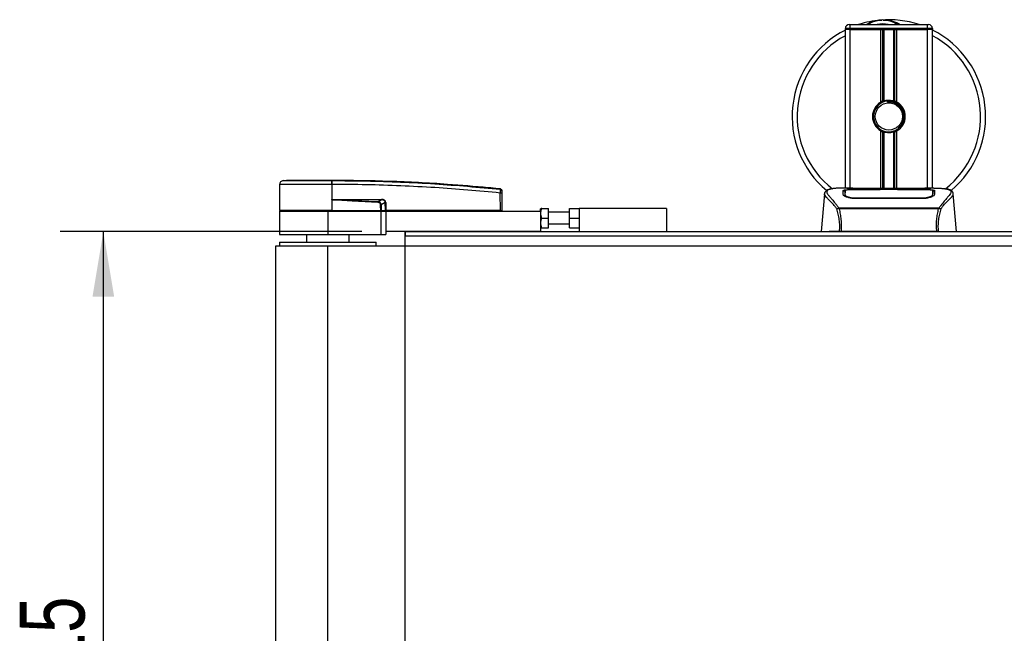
# Model space of a CAD drawing. Header units: millimetres. Extents: x 0 to 420, y 0 to 297.
# Tile 4 of 67: x 44 to 90, y 105 to 133. Entities that reach past the tile are written whole.
import ezdxf

# ---------------------------------------------------------------- set-up
doc = ezdxf.new("R2010")
doc.units = ezdxf.units.MM
doc.layers.add('QUOTE', color=174, linetype='Continuous')
doc.styles.add('SLDTEXTSTYLE3', font='TXT', dxfattribs={"width": 0.75})
doc.dimstyles.new('SLDDIMSTYLE1', dxfattribs={"dimtxt": 3, "dimasz": 3, "dimexe": 0, "dimexo": 0.0625, "dimgap": 0.75, "dimtad": 1, "dimlfac": 11.182032, "dimrnd": 1e-09, "dimzin": 12, "dimdsep": 46, "dimtxsty": 'SLDTEXTSTYLE3', "dimsah": 1, "dimcen": 0.09, "dimadec": 0, "dimazin": 3, "dimtfac": 1, "dimtdec": 3, "dimtofl": 0, "dimtmove": 0, "dimatfit": 3, "dimfxl": 0, "dimfrac": 2, "dimtolj": 1, "dimtzin": 12, "dimarcsym": 0})

# ---------------------------------------------------------------- blocks, each defined once
blk = doc.blocks.new('_D_1')
at = {"layer": 'QUOTE'}
for p, q in [((59.839, 123.147), (45.889, 123.147)), ((47.889, 86.034), (47.889, 123.147)), ((59.839, 86.034), (45.889, 86.034))]:
    blk.add_line(p, q, dxfattribs=at)
for points in [[(47.889, 123.147), (47.389, 120.147), (48.389, 120.147)], [(47.889, 86.034), (48.389, 89.034), (47.389, 89.034)]]:
    blk.add_solid(points, dxfattribs=at)
at = {"layer": 'QUOTE', "insert": (44.022, 101.265), "char_height": 3, "attachment_point": 1, "rotation": 90, "style": 'SLDTEXTSTYLE3'}
blk.add_mtext('415', dxfattribs=at)

msp = doc.modelspace()

# ---------------------------------------------------------------- linework, layer by layer
at = {"color": 7, "linetype": 'Continuous', "lineweight": 25}
for p, q in [((82.40758, 132.53698), (82.18401, 132.53698)), ((82.18401, 132.49227), (82.18401, 132.53698)), ((82.18401, 125.15908), (82.18401, 132.49227)), ((82.40758, 132.49227), (82.18401, 132.49227)), ((82.40758, 132.49227), (82.18401, 132.49227)), ((82.36287, 132.71584), (82.40758, 132.71584)), ((82.40758, 132.53698), (82.40758, 132.71584)), ((82.40758, 132.71584), (85.98475, 132.71584)), ((82.40758, 132.53698), (82.40758, 132.49227)), ((85.98475, 132.53698), (82.40758, 132.53698)), ((83.82503, 132.49227), (82.40758, 132.49227)), ((82.40758, 132.49227), (85.98475, 132.49227)), ((82.40758, 125.15908), (82.40758, 132.49227)), ((83.82503, 129.13135), (83.82503, 132.49227)), ((83.92198, 129.17693), (83.92198, 132.49227)), ((83.97331, 129.1947), (83.97331, 132.49227)), ((84.41901, 129.1947), (84.41901, 132.49227)), ((84.47035, 129.17693), (84.47035, 132.49227)), ((85.98475, 132.49227), (84.56729, 132.49227)), ((84.56729, 129.13135), (84.56729, 132.49227)), ((85.98475, 132.71584), (86.02946, 132.71584)), ((85.98475, 132.53698), (85.98475, 132.71584)), ((86.20832, 132.53698), (85.98475, 132.53698)), ((85.98475, 132.49227), (85.98475, 132.53698)), ((86.20832, 132.49227), (85.98475, 132.49227)), ((86.20832, 132.49227), (85.98475, 132.49227)), ((85.98475, 125.15908), (85.98475, 132.49227)), ((86.20832, 132.53698), (86.20832, 132.49227)), ((86.20832, 125.15908), (86.20832, 132.49227)), ((84.13413, 129.1807), (84.13905, 129.12421)), ((83.82503, 125.13486), (83.82503, 127.80457)), ((83.92198, 125.13486), (83.92198, 127.75898)), ((83.97331, 125.13486), (83.97331, 127.74121)), ((84.41901, 125.13486), (84.41901, 127.74121)), ((84.47035, 125.13486), (84.47035, 127.75898)), ((84.56729, 125.13486), (84.56729, 127.80457)), ((56.03681, 125.3282), (56.02636, 124.13064)), ((56.19673, 125.50449), (56.35228, 125.51679)), ((58.4485, 125.51679), (58.44838, 125.51679)), ((58.44864, 125.32825), (58.44952, 124.13064)), ((58.46316, 125.32825), (58.44864, 125.32825)), ((82.53724, 125.15908), (82.11973, 125.15908)), ((86.27289, 125.15908), (85.86296, 125.15908)), ((86.11793, 125.15349), (86.10117, 125.15172)), ((66.2348, 125.12117), (66.23762, 125.12088)), ((66.24441, 124.13064), (66.23742, 124.93141)), ((66.23768, 125.12088), (66.23762, 125.12088)), ((66.30295, 124.93141), (66.30994, 124.13064)), ((81.21921, 124.89646), (81.06614, 123.14692)), ((81.21901, 124.89294), (81.22078, 124.89632)), ((82.16804, 124.89681), (82.16796, 124.88504)), ((83.83837, 125.08772), (82.6164, 125.08787)), ((82.62099, 124.71309), (82.62013, 124.67936)), ((82.63115, 125.09497), (83.79373, 125.09497)), ((82.63115, 125.08787), (82.63115, 125.09497)), ((85.53805, 125.13486), (82.85428, 125.13486)), ((85.53798, 125.1348), (82.85434, 125.1348)), ((83.79373, 125.11124), (84.59859, 125.11124)), ((83.79373, 125.11124), (83.79373, 125.09497)), ((83.79373, 125.09497), (83.79373, 125.08772)), ((83.83837, 125.08772), (83.83838, 125.10477)), ((84.55381, 125.10477), (83.83838, 125.10477)), ((84.55381, 125.08772), (84.55381, 125.10477)), ((84.55381, 125.10477), (84.55381, 125.08772)), ((84.59859, 125.11124), (84.59859, 125.09497)), ((84.59859, 125.09497), (85.76117, 125.09497)), ((84.59859, 125.09497), (84.59859, 125.08772)), ((85.76005, 124.71306), (85.76036, 124.71306)), ((85.76117, 125.08787), (85.76117, 125.09497)), ((85.77221, 124.679), (85.77134, 124.71309)), ((86.22, 124.85224), (86.22151, 124.79135)), ((86.22432, 124.89403), (86.22341, 125.04598)), ((86.22471, 124.83031), (86.2243, 124.89403)), ((87.17332, 124.89294), (87.17155, 124.89632)), ((87.32618, 123.14692), (87.17312, 124.89646)), ((58.45423, 124.62227), (58.44994, 124.13064)), ((58.45423, 124.62227), (58.45427, 124.62723)), ((58.6434, 124.63799), (60.74208, 124.63799)), ((60.74322, 124.61487), (58.64455, 124.61487)), ((60.586, 124.53314), (60.74322, 124.61487)), ((60.92169, 124.49164), (60.73303, 124.39357)), ((60.9231, 124.13064), (60.92169, 124.49164)), ((60.93841, 124.49164), (60.93982, 124.13064)), ((81.86432, 124.22078), (81.87415, 124.24394)), ((81.87415, 124.24394), (86.51932, 124.24394)), ((85.76117, 124.67861), (82.63115, 124.67861)), ((86.51932, 124.24394), (86.52777, 124.22112)), ((56.02597, 124.08593), (56.02597, 123.01278)), ((56.02597, 124.08593), (58.2617, 124.08593)), ((58.44952, 124.13064), (56.02636, 124.13064)), ((56.0699, 124.13064), (56.07069, 124.08593)), ((58.2617, 124.08593), (58.2617, 123.01278)), ((58.2617, 124.08593), (60.721, 124.08593)), ((58.44769, 124.13064), (58.44766, 124.08593)), ((58.44994, 124.13064), (58.44952, 124.13064)), ((58.44994, 124.13064), (60.71688, 124.13064)), ((60.70285, 124.13064), (60.70253, 124.08593)), ((60.721, 124.08593), (60.721, 123.01278)), ((60.721, 124.08593), (60.94458, 124.08593)), ((60.72372, 124.13064), (60.9231, 124.13064)), ((60.89221, 124.13064), (60.89166, 124.08593)), ((60.93982, 124.13064), (60.9231, 124.13064)), ((60.9363, 124.13064), (60.93624, 124.08593)), ((66.24441, 124.13064), (60.93982, 124.13064)), ((60.94458, 124.08593), (60.94458, 123.14692)), ((60.94458, 124.08593), (68.09891, 124.08593)), ((66.24111, 124.13064), (66.24104, 124.08593)), ((66.24441, 124.13064), (66.30994, 124.13064)), ((66.26639, 124.13064), (66.26561, 124.08593)), ((68.11089, 124.22007), (68.09891, 124.19932)), ((68.09891, 124.08593), (68.09891, 124.19932)), ((68.09891, 124.08593), (68.09891, 123.14692)), ((68.15083, 124.22007), (68.45663, 124.22007)), ((68.45663, 123.77292), (68.45663, 124.22007)), ((69.44035, 124.04121), (68.45663, 124.04121)), ((69.44035, 123.77292), (69.44035, 124.22007)), ((69.44035, 124.22007), (69.88749, 124.22007)), ((69.88749, 124.22007), (69.88749, 123.14692)), ((73.91181, 124.22007), (69.88749, 124.22007)), ((73.91181, 124.22007), (73.91181, 123.14692)), ((86.49576, 124.19384), (81.89646, 124.19384)), ((68.09891, 123.34653), (68.11089, 123.32578)), ((68.15083, 123.77292), (68.45663, 123.77292)), ((68.45663, 123.32578), (68.45663, 123.77292)), ((68.45663, 123.50464), (69.44035, 123.50464)), ((69.44035, 123.77292), (69.88749, 123.77292)), ((69.44035, 123.32578), (69.44035, 123.77292)), ((56.02597, 123.01278), (58.2617, 123.01278)), ((57.27798, 123.01278), (57.27798, 122.65506)), ((58.2617, 123.01278), (60.721, 123.01278)), ((59.24542, 122.65506), (59.24542, 123.01278)), ((60.721, 123.01278), (60.94458, 123.01278)), ((60.94458, 123.14692), (60.94458, 123.01278)), ((68.09891, 123.14692), (60.94458, 123.14692)), ((61.83887, 123.14692), (61.83887, 122.9457)), ((212.97419, 122.9457), (61.83887, 122.9457)), ((61.83887, 122.4762), (61.83887, 122.9457)), ((68.09891, 123.14692), (81.90084, 123.14692)), ((68.15083, 123.32578), (68.45663, 123.32578)), ((69.44035, 123.32578), (69.88749, 123.32578)), ((86.41117, 123.14692), (81.98117, 123.14692)), ((86.49147, 123.14692), (188.32157, 123.14692)), ((55.84711, 122.4762), (55.84711, 86.70453)), ((58.2617, 122.4762), (55.84711, 122.4762)), ((56.02597, 122.65506), (56.02597, 122.4762)), ((56.02597, 122.65506), (60.49743, 122.65506)), ((58.2617, 86.70453), (58.2617, 122.4762)), ((216.55136, 122.4762), (58.2617, 122.4762)), ((60.49743, 122.4762), (60.49743, 122.65506))]:
    msp.add_line(p, q, dxfattribs=at)
at = {"color": 7, "linetype": 'Continuous'}
for p, q in [((61.83887, 86.03381), (61.83887, 123.14692)), ((61.83887, 123.14692), (212.97419, 123.14692))]:
    msp.add_line(p, q, dxfattribs=at)
at = {"color": 7, "linetype": 'Continuous', "lineweight": 25, "flags": 128}
for points in [[(85.77594, 125.08787), (85.18461, 125.08777), (84.55381, 125.08772)], [(85.77134, 124.71309), (85.76117, 124.71306), (85.76036, 124.71306)], [(58.45423, 124.62227), (58.56081, 124.61813), (58.64455, 124.61487)], [(60.58415, 124.49461), (60.58443, 124.50045), (60.5847, 124.50618), (60.58497, 124.51171), (60.58522, 124.51693), (60.58545, 124.52177), (60.58566, 124.52613), (60.58584, 124.52994), (60.586, 124.53314)]]:
    msp.add_lwpolyline(points, dxfattribs=at)
at = {"color": 7, "linetype": 'Continuous', "lineweight": 25}
msp.add_circle((84.19616, 128.46796), 0.626, dxfattribs=at)
for centre, radius, start, end in [((84.19616, 128.46796), 4.47146, 94.974241, 108.194872), ((83.90926, 131.76437), 1.16258, 54.926098, 125.073902), ((84.19616, 128.46796), 4.47146, 71.805128, 94.974241), ((84.19616, 128.46796), 4.47146, 116.743684, 229.984768), ((82.36287, 132.53698), 0.17886, 90, 180), ((83.90926, 131.76437), 0.98372, 75.287788, 104.712212), ((86.02946, 132.53698), 0.17886, 0, 90), ((84.19616, 128.46796), 4.47146, 310.046839, 63.256316), ((84.19616, 128.46796), 4.24096, 118.324088, 232.137337), ((84.19616, 128.46796), 4.24096, 308.047069, 61.675912), ((84.19616, 128.46796), 0.76015, 119.224658, 240.775342), ((84.19616, 128.46796), 0.71543, 94.974241, 274.974241), ((84.19616, 128.46796), 0.76015, 111.143405, 119.224658), ((84.19616, 128.46796), 0.76015, 60.775342, 68.856595), ((84.19616, 128.46796), 0.76015, 299.224658, 60.775342), ((84.19616, 128.46796), 0.76015, 240.775342, 248.856595), ((84.19616, 128.46796), 0.76015, 291.143405, 299.224658), ((56.21566, 125.32664), 0.17886, 96.076872, 179.499989), ((57.77676, 125.36558), 0.67291, 356.819927, 11.918257), ((54.82169, 125.09096), 3.6516, 6.503389, 6.696809), ((57.79136, 125.366), 0.67286, 356.784062, 11.882918), ((66.27018, 122.95154), 1.98014, 89.051899, 90.948101), ((66.23071, 125.03624), 0.07132, 0.615859, 83.895805), ((58.82867, 124.63557), 0.18528, 179.25241, 186.414342), ((60.92734, 124.63557), 0.18528, 179.25241, 186.414342), ((60.93005, 126.7694), 2.27777, 269.78976, 270.21024)]:
    msp.add_arc(centre, radius, start, end, dxfattribs=at)
for centre, major_axis, ratio, start_param, end_param in [((60.51188, 124.34318), (0.17887, 0.09454), 0.66301777, 5.94884055, 7.12572739), ((60.51188, 124.34279), (0.2049, 0.10902), 0.77058227, 5.94675229, 7.12363913), ((60.62108, 124.40049), (0.30408, 0.14956), 0.60672542, 5.99588539, 7.17277223), ((60.62333, 124.40073), (0.28768, 0.14239), 0.5569608, 5.9946727, 7.17155954)]:
    msp.add_ellipse(centre, major_axis=major_axis, ratio=ratio, start_param=start_param, end_param=end_param, dxfattribs=at)
for points, knots in [([(83.15939, 132.71584), (83.16667, 132.72064), (83.28548, 132.79892), (83.50441, 132.8751), (83.71936, 132.91478), (83.80769, 132.92251), (83.80845, 132.92258)], [0, 0, 0, 0, 0.03729849, 0.60902041, 0.99664446, 1, 1, 1, 1]), ([(83.80845, 132.92258), (83.80921, 132.92264), (83.82964, 132.92444), (83.85022, 132.92364), (83.87003, 132.92286)], [0, 0, 0, 0, 0.037109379, 1, 1, 1, 1]), ([(83.93122, 132.92296), (83.97907, 132.92421), (84.15678, 132.92884), (84.39553, 132.86957), (84.60905, 132.78515), (84.69239, 132.73328), (84.72041, 132.71584)], [0, 0, 0, 0, 0.17640166, 0.65503379, 0.8840221, 1, 1, 1, 1]), ([(83.92198, 129.17693), (83.92381, 129.17764), (83.92939, 129.17978), (83.9411, 129.18409), (83.95668, 129.18946), (83.96766, 129.19297), (83.97291, 129.19458), (83.97331, 129.1947)], [0, 0, 0, 0, 0.13279182, 0.40328924, 0.68794599, 0.97624213, 1, 1, 1, 1]), ([(83.97331, 129.1947), (83.99442, 129.20061), (84.06615, 129.22066), (84.19764, 129.23358), (84.32967, 129.21946), (84.39591, 129.20111), (84.41901, 129.1947)], [0, 0, 0, 0, 0.15316231, 0.52061175, 0.83276392, 1, 1, 1, 1]), ([(84.13413, 129.1807), (84.22464, 129.17861), (84.40818, 129.17437), (84.65362, 129.03942), (84.83316, 128.83006), (84.9234, 128.56622), (84.90459, 128.29295), (84.81766, 128.07595), (84.71636, 127.99019), (84.68278, 127.96175)], [0, 0, 0, 0, 0.1532567, 0.3107756, 0.4622177, 0.61755972, 0.7743655, 0.92518437, 1, 1, 1, 1]), ([(84.2582, 127.75522), (84.33626, 127.77167), (84.49238, 127.80457), (84.68904, 127.94872), (84.82921, 128.14443), (84.8949, 128.37556), (84.87897, 128.61256), (84.78645, 128.82897), (84.62816, 129.00102), (84.42337, 129.10775), (84.25207, 129.1338), (84.15829, 129.12585), (84.13905, 129.12421)], [0, 0, 0, 0, 0.11029899, 0.22059797, 0.33089694, 0.4412694, 0.54893858, 0.65628707, 0.76369695, 0.86864917, 0.97304725, 1, 1, 1, 1]), ([(84.41901, 129.1947), (84.42169, 129.19387), (84.42909, 129.19158), (84.44245, 129.18716), (84.45788, 129.18169), (84.46619, 129.17852), (84.47035, 129.17693)], [0, 0, 0, 0, 0.15557258, 0.42978375, 0.7145238, 1, 1, 1, 1]), ([(83.97331, 127.74121), (83.97217, 127.74156), (83.96644, 127.74333), (83.95496, 127.74703), (83.9395, 127.75239), (83.92842, 127.7565), (83.92323, 127.7585), (83.92198, 127.75898)], [0, 0, 0, 0, 0.06768855, 0.33799524, 0.61961326, 0.90796392, 1, 1, 1, 1]), ([(84.41901, 127.74121), (84.37393, 127.72982), (84.28225, 127.70667), (84.12997, 127.70605), (84.02791, 127.72497), (83.97994, 127.73924), (83.97331, 127.74121)], [0, 0, 0, 0, 0.31763159, 0.64587204, 0.9510876, 1, 1, 1, 1]), ([(84.47035, 127.75898), (84.46958, 127.75868), (84.46523, 127.75701), (84.45549, 127.75336), (84.44032, 127.74802), (84.42762, 127.74387), (84.42085, 127.74178), (84.41901, 127.74121)], [0, 0, 0, 0, 0.05704611, 0.3223495, 0.60367528, 0.89214027, 1, 1, 1, 1]), ([(58.44864, 125.32825), (58.33668, 125.32824), (58.1101, 125.32821), (57.7626, 125.32822), (57.41342, 125.32828), (57.07969, 125.32813), (56.77661, 125.32826), (56.51833, 125.32823), (56.30707, 125.32817), (56.15419, 125.32828), (56.05546, 125.32826), (56.04309, 125.32822), (56.03681, 125.3282)], [0, 0, 0, 0, 0.09123037, 0.18462249, 0.28509302, 0.38847717, 0.48894659, 0.59232958, 0.69279869, 0.79618144, 0.89663467, 1, 1, 1, 1]), ([(56.19673, 125.50449), (56.20251, 125.50448), (56.21407, 125.50447), (56.30443, 125.50459), (56.44709, 125.5045), (56.64141, 125.50453), (56.88236, 125.50453), (57.16172, 125.50445), (57.47299, 125.50453), (57.79563, 125.50453), (58.11976, 125.5045), (58.33003, 125.50453), (58.43517, 125.50455)], [0, 0, 0, 0, 0.1019155, 0.20383364, 0.30575296, 0.40767117, 0.50960195, 0.6115312, 0.71346155, 0.81539292, 0.90769638, 1, 1, 1, 1]), ([(58.44838, 125.51679), (58.31561, 125.51679), (58.04966, 125.51679), (57.65791, 125.51679), (57.29376, 125.51679), (56.96996, 125.51679), (56.70326, 125.51679), (56.50428, 125.51679), (56.37569, 125.51679), (56.36008, 125.51679), (56.35228, 125.51679)], [0, 0, 0, 0, 0.12488045, 0.25013958, 0.37464939, 0.49981249, 0.62476421, 0.74955772, 0.87492377, 1, 1, 1, 1]), ([(58.43517, 125.50455), (58.44004, 125.50459), (58.44491, 125.50462), (58.44979, 125.50455), (58.4498, 125.50455)], [0, 0, 0, 0, 0.99963467, 1, 1, 1, 1]), ([(66.23762, 125.12088), (66.20758, 125.12393), (66.02218, 125.14276), (65.20873, 125.22216), (63.53739, 125.35869), (61.12603, 125.4899), (59.34137, 125.50782), (58.4485, 125.51679)], [0, 0, 0, 0, 0.01170126, 0.07220884, 0.31419353, 0.65688711, 1, 1, 1, 1]), ([(58.4498, 125.50455), (58.4498, 125.50455), (58.97956, 125.50425), (60.03918, 125.49327), (61.62798, 125.44307), (63.69642, 125.33866), (65.23126, 125.19887), (66.23829, 125.10716)], [0, 0, 0, 0, 0.00000069, 0.20371068, 0.40747211, 0.61123305, 1, 1, 1, 1]), ([(66.23742, 124.93141), (65.23149, 125.02312), (63.69908, 125.16283), (61.63418, 125.26661), (60.04902, 125.31837), (58.9917, 125.32496), (58.46316, 125.32825)], [0, 0, 0, 0, 0.38905274, 0.59267292, 0.79638077, 1, 1, 1, 1]), ([(82.11973, 125.15899), (82.11503, 125.15902), (82.09761, 125.15914), (82.06379, 125.15895), (82.02242, 125.15866), (81.98134, 125.15808), (81.94057, 125.15722), (81.89781, 125.15596), (81.85136, 125.15411), (81.79484, 125.15115), (81.73477, 125.14687), (81.67258, 125.14098), (81.61277, 125.13363), (81.56856, 125.12725), (81.54537, 125.12201), (81.54099, 125.12102)], [0, 0, 0, 0, 0.02762691, 0.10239616, 0.17945658, 0.24994161, 0.31702439, 0.38965422, 0.46782264, 0.55148696, 0.67182448, 0.76737343, 0.86398611, 0.97427426, 1, 1, 1, 1]), ([(82.85434, 125.1348), (82.82406, 125.13485), (82.72635, 125.13502), (82.56627, 125.13703), (82.40294, 125.14118), (82.29181, 125.14597), (82.23959, 125.15041), (82.26279, 125.15246), (82.27439, 125.15349)], [0, 0, 0, 0, 0.082154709, 0.265139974, 0.448671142, 0.632499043, 0.816300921, 1, 1, 1, 1]), ([(82.27439, 125.15349), (82.37108, 125.15608), (82.53176, 125.16038), (82.77722, 125.15726), (82.93964, 125.15173), (83.03442, 125.1432), (83.05337, 125.1415)], [0, 0, 0, 0, 0.301521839, 0.501047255, 0.900230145, 1, 1, 1, 1]), ([(82.30865, 125.14584), (82.30819, 125.1461), (82.3028, 125.14915), (82.29117, 125.15226), (82.27998, 125.15308), (82.27439, 125.15349)], [0, 0, 0, 0, 0.04443315, 0.52221653, 1, 1, 1, 1]), ([(85.33895, 125.1415), (85.39863, 125.14614), (85.49782, 125.15386), (85.72046, 125.15891), (85.9214, 125.16165), (86.08516, 125.15485), (86.11793, 125.15349)], [0, 0, 0, 0, 0.30143784, 0.50095323, 0.90014009, 1, 1, 1, 1]), ([(86.11793, 125.15349), (86.12456, 125.15305), (86.14556, 125.15163), (86.14561, 125.14934), (86.10764, 125.14727), (86.0979, 125.14674)], [0, 0, 0, 0, 0.25540478, 0.808946, 1, 1, 1, 1]), ([(86.27289, 125.159), (86.28161, 125.15902), (86.33148, 125.15916), (86.43761, 125.15815), (86.5526, 125.15406), (86.63789, 125.1483), (86.68095, 125.14468), (86.72143, 125.14064), (86.75652, 125.13654), (86.79104, 125.13189), (86.82163, 125.12696), (86.84493, 125.12285), (86.85645, 125.12033), (86.85788, 125.12002)], [0, 0, 0, 0, 0.04881498, 0.27892257, 0.54515535, 0.62717383, 0.69834333, 0.75858144, 0.82840444, 0.87364995, 0.93389274, 0.99178224, 1, 1, 1, 1]), ([(66.23742, 124.93141), (66.23805, 124.95145), (66.23931, 124.99158), (66.24015, 125.04473), (66.24004, 125.0846), (66.23922, 125.10266), (66.23848, 125.10625), (66.23829, 125.10716)], [0, 0, 0, 0, 0.23108965, 0.4626691, 0.69303153, 0.92227335, 1, 1, 1, 1]), ([(66.23829, 125.10716), (66.23813, 125.11245), (66.23791, 125.11965), (66.23773, 125.12062), (66.23768, 125.12088)], [0, 0, 0, 0, 0.73611582, 1, 1, 1, 1]), ([(66.23768, 125.12088), (66.2456, 125.11927), (66.26144, 125.11605), (66.2815, 125.10159), (66.29586, 125.08176), (66.30137, 125.06344), (66.30181, 125.05281), (66.30191, 125.05033)], [0, 0, 0, 0, 0.23106275, 0.46212549, 0.69318856, 0.92839331, 1, 1, 1, 1]), ([(66.30191, 125.05033), (66.30191, 125.05009), (66.30192, 125.04915), (66.30198, 125.04216), (66.30203, 125.03701)], [0, 0, 0, 0, 0.26342591, 1, 1, 1, 1]), ([(66.30203, 125.03701), (66.30203, 125.03647), (66.30205, 125.03436), (66.30214, 125.02357), (66.30235, 124.99962), (66.30263, 124.96762), (66.30284, 124.94348), (66.30295, 124.93141)], [0, 0, 0, 0, 0.07774703, 0.30683638, 0.53695653, 0.76850921, 1, 1, 1, 1]), ([(81.79456, 124.19747), (81.76783, 124.23298), (81.6869, 124.34049), (81.55358, 124.4885), (81.41445, 124.62897), (81.30831, 124.73377), (81.23236, 124.82548), (81.22386, 124.86843), (81.21901, 124.89294)], [0, 0, 0, 0, 0.08424716, 0.25508672, 0.42672547, 0.59796341, 0.77060237, 1, 1, 1, 1]), ([(81.51091, 125.11675), (81.49275, 125.11332), (81.44646, 125.10457), (81.3935, 125.08656), (81.34999, 125.0668), (81.32352, 125.05093), (81.30498, 125.03703), (81.29205, 125.02555), (81.28277, 125.01649), (81.27662, 125.01033), (81.27241, 125.0063), (81.27052, 125.00455), (81.26947, 125.00361), (81.26866, 125.00289), (81.2681, 125.00241), (81.26756, 125.00195), (81.26684, 125.00134), (81.26598, 125.00063), (81.26458, 124.9995), (81.26313, 124.99837), (81.2613, 124.99696), (81.25873, 124.99476), (81.25752, 124.9938), (81.25421, 124.98923), (81.25318, 124.98773), (81.25242, 124.98661), (81.25163, 124.98541), (81.25048, 124.98362), (81.24813, 124.97986), (81.24522, 124.97492), (81.23534, 124.95714), (81.22511, 124.93302), (81.2214, 124.91016), (81.21925, 124.89693)], [0, 0, 0, 0, 0.13346194, 0.34016958, 0.46160951, 0.55730778, 0.62992241, 0.68217732, 0.71692903, 0.7371149, 0.74272174, 0.74460414, 0.7459796, 0.74651976, 0.74699289, 0.74743167, 0.74787155, 0.74886374, 0.75011647, 0.75397334, 0.75908593, 0.76862625, 0.78821087, 0.79094759, 0.79197558, 0.79286909, 0.79373558, 0.79468443, 0.7971036, 0.8047367, 0.8162438, 0.89371675, 1, 1, 1, 1]), ([(81.54099, 125.12102), (81.52347, 125.11742), (81.48605, 125.10974), (81.41897, 125.08876), (81.35255, 125.05405), (81.31734, 124.99431), (81.33359, 124.92882), (81.37225, 124.86763), (81.40673, 124.82262), (81.45118, 124.77002), (81.50371, 124.71104), (81.56574, 124.64209), (81.63441, 124.5629), (81.70907, 124.47077), (81.78981, 124.36702), (81.84466, 124.28698), (81.87415, 124.24394)], [0, 0, 0, 0, 0.06157012, 0.13151171, 0.27071941, 0.40337504, 0.53510625, 0.58328098, 0.63315897, 0.68442904, 0.73675836, 0.78384784, 0.83893216, 0.89157329, 0.94168727, 1, 1, 1, 1]), ([(82.08078, 125.04498), (82.08669, 125.05158), (82.09851, 125.06479), (82.19331, 125.07946), (82.33317, 125.08945), (82.48815, 125.09429), (82.5905, 125.09478), (82.63115, 125.09497)], [0, 0, 0, 0, 0.21521677, 0.43046232, 0.64509935, 0.85904026, 1, 1, 1, 1]), ([(82.08564, 124.8596), (82.08458, 124.89955), (82.083, 124.95958), (82.08162, 125.01277), (82.08106, 125.03424), (82.08078, 125.04498)], [0, 0, 0, 0, 0.49858361, 0.74918971, 1, 1, 1, 1]), ([(82.14229, 125.02406), (82.12375, 125.02063), (82.0864, 125.01371), (82.08293, 125.00459), (82.08118, 124.99999)], [0, 0, 0, 0, 0.49631334, 1, 1, 1, 1]), ([(82.63115, 124.67861), (82.5731, 124.68101), (82.45709, 124.68582), (82.30079, 124.72078), (82.17599, 124.76759), (82.09933, 124.81713), (82.08981, 124.84666), (82.08564, 124.8596)], [0, 0, 0, 0, 0.1991311, 0.39793157, 0.60588955, 0.82737965, 1, 1, 1, 1]), ([(82.1596, 124.8135), (82.16162, 124.79857), (82.16394, 124.78137), (82.19699, 124.76394), (82.20135, 124.76164)], [0, 0, 0, 0, 0.86801111, 1, 1, 1, 1]), ([(82.16794, 124.88504), (82.16783, 124.86527), (82.16762, 124.83127), (82.16721, 124.79499), (82.16704, 124.77982)], [0, 0, 0, 0, 0.58164119, 1, 1, 1, 1]), ([(82.16896, 125.04599), (82.16895, 125.04557), (82.16867, 124.99585), (82.16833, 124.94612), (82.16799, 124.8968)], [0, 0, 0, 0, 0.00827271, 1, 1, 1, 1]), ([(82.16896, 125.04586), (82.16867, 124.99853), (82.16838, 124.94884), (82.16805, 124.89916), (82.16804, 124.89681)], [0, 0, 0, 0, 0.952640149, 1, 1, 1, 1]), ([(82.6164, 125.08787), (82.5663, 125.0875), (82.46609, 125.08675), (82.33247, 125.08059), (82.23132, 125.07076), (82.17675, 125.05871), (82.17121, 125.04957), (82.16896, 125.04586)], [0, 0, 0, 0, 0.21287602, 0.42573624, 0.63903454, 0.85331242, 1, 1, 1, 1]), ([(82.17233, 124.85224), (82.17229, 124.85464), (82.17152, 124.89906), (82.17053, 124.95481), (82.16958, 125.00998), (82.16916, 125.03438), (82.16896, 125.04555), (82.16896, 125.04586)], [0, 0, 0, 0, 0.02546624, 0.4713629, 0.73178735, 0.99246436, 1, 1, 1, 1]), ([(82.17045, 124.77756), (82.17067, 124.78617), (82.17129, 124.81106), (82.17192, 124.83595), (82.17233, 124.85224)], [0, 0, 0, 0, 0.3458763, 1, 1, 1, 1]), ([(82.17233, 124.85224), (82.17749, 124.83876), (82.18781, 124.81179), (82.26634, 124.76974), (82.38148, 124.73525), (82.507, 124.71601), (82.58905, 124.71391), (82.62099, 124.71309)], [0, 0, 0, 0, 0.21773223, 0.43557879, 0.65075483, 0.86407246, 1, 1, 1, 1]), ([(82.32854, 125.1447), (82.31271, 125.14548), (82.28725, 125.14673), (82.27101, 125.14854), (82.27262, 125.14824), (82.27303, 125.14816)], [0, 0, 0, 0, 0.55060159, 0.88501525, 1, 1, 1, 1]), ([(82.85435, 125.13488), (82.81501, 125.13495), (82.7327, 125.13511), (82.61244, 125.13655), (82.49926, 125.13875), (82.40544, 125.14147), (82.34749, 125.1436), (82.33015, 125.14461), (82.32854, 125.1447)], [0, 0, 0, 0, 0.18189708, 0.38061319, 0.58093849, 0.78035725, 0.97967552, 1, 1, 1, 1]), ([(82.62099, 124.71309), (82.62438, 124.71308), (82.98224, 124.71203), (84.0286, 124.71327), (85.07156, 124.71315), (85.76005, 124.71306)], [0, 0, 0, 0, 0.00323915, 0.34201142, 1, 1, 1, 1]), ([(83.08691, 125.13486), (83.08154, 125.13678), (83.07069, 125.14067), (83.05918, 125.14122), (83.05337, 125.1415)], [0, 0, 0, 0, 0.49524741, 1, 1, 1, 1]), ([(85.33895, 125.1415), (85.33314, 125.14122), (85.32164, 125.14067), (85.31079, 125.13678), (85.30541, 125.13486)], [0, 0, 0, 0, 0.50476564, 1, 1, 1, 1]), ([(86.0979, 125.14674), (86.08329, 125.14576), (86.0464, 125.14328), (85.91869, 125.13916), (85.74089, 125.13555), (85.6056, 125.13505), (85.53798, 125.1348)], [0, 0, 0, 0, 0.17981299, 0.45378319, 0.72700373, 1, 1, 1, 1]), ([(85.76117, 125.09497), (85.82292, 125.09454), (85.9464, 125.09368), (86.11105, 125.0866), (86.23547, 125.07508), (86.30219, 125.06064), (86.30885, 125.04949), (86.31154, 125.04498)], [0, 0, 0, 0, 0.213411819, 0.426817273, 0.640485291, 0.854574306, 1, 1, 1, 1]), ([(86.30669, 124.8596), (86.29976, 124.84249), (86.28591, 124.80828), (86.18474, 124.75277), (86.03752, 124.70559), (85.88505, 124.68132), (85.79139, 124.67927), (85.76117, 124.67861)], [0, 0, 0, 0, 0.2254673, 0.45085364, 0.67736923, 0.89591171, 1, 1, 1, 1]), ([(85.77134, 124.71309), (85.82152, 124.71501), (85.92188, 124.71885), (86.05567, 124.74646), (86.15684, 124.7836), (86.21156, 124.82122), (86.21755, 124.84324), (86.22, 124.85224)], [0, 0, 0, 0, 0.2128654, 0.42572184, 0.63872248, 0.85234986, 1, 1, 1, 1]), ([(86.22337, 125.04586), (86.21849, 125.05128), (86.20874, 125.06212), (86.13118, 125.0745), (86.01695, 125.0831), (85.89114, 125.08731), (85.80844, 125.08771), (85.77594, 125.08787)], [0, 0, 0, 0, 0.21612272, 0.43228358, 0.64748247, 0.86145988, 1, 1, 1, 1]), ([(86.12098, 125.14845), (86.121, 125.14845), (86.12234, 125.14869), (86.11619, 125.14775), (86.10447, 125.14701), (86.09791, 125.1466)], [0, 0, 0, 0, 0.00626083, 0.44327513, 1, 1, 1, 1]), ([(86.17689, 124.75412), (86.19157, 124.76261), (86.22663, 124.78287), (86.23049, 124.80224), (86.23273, 124.8135)], [0, 0, 0, 0, 0.41900897, 1, 1, 1, 1]), ([(86.22337, 125.04586), (86.22336, 125.04555), (86.22303, 125.02653), (86.22242, 124.99141), (86.2213, 124.92668), (86.2205, 124.88146), (86.22004, 124.85464), (86.22, 124.85224)], [0, 0, 0, 0, 0.0075194, 0.45666513, 0.71535566, 0.97452521, 1, 1, 1, 1]), ([(86.2243, 124.89403), (86.22428, 124.8963), (86.22412, 124.92149), (86.22381, 124.9721), (86.22352, 125.02044), (86.22337, 125.04586)], [0, 0, 0, 0, 0.04480435, 0.49764008, 1, 1, 1, 1]), ([(86.31115, 124.99999), (86.30697, 125.00675), (86.30011, 125.01783), (86.24497, 125.02546), (86.22352, 125.02843)], [0, 0, 0, 0, 0.61092531, 1, 1, 1, 1]), ([(86.22525, 124.78114), (86.22508, 124.79569), (86.22468, 124.83156), (86.22449, 124.86502), (86.22437, 124.88491)], [0, 0, 0, 0, 0.40550496, 1, 1, 1, 1]), ([(86.23273, 124.8135), (86.23343, 124.85383), (86.23484, 124.93472), (86.2356, 124.9782), (86.23598, 125)], [0, 0, 0, 0, 0.498569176, 1, 1, 1, 1]), ([(86.31154, 125.04498), (86.31127, 125.03429), (86.31057, 125.00754), (86.30913, 124.95221), (86.3075, 124.8905), (86.30669, 124.8596)], [0, 0, 0, 0, 0.249392, 0.62414375, 1, 1, 1, 1]), ([(86.85788, 125.12002), (86.86621, 125.11827), (86.88391, 125.11456), (86.90907, 125.10818), (86.93323, 125.10115), (86.97329, 125.08751), (87.02026, 125.0647), (87.06032, 125.02504), (87.07123, 124.97465), (87.04951, 124.9089), (86.98907, 124.82431), (86.8914, 124.71405), (86.75907, 124.56631), (86.64297, 124.42163), (86.56233, 124.30882), (86.53334, 124.26509), (86.51932, 124.24394)], [0, 0, 0, 0, 0.02969414, 0.06305591, 0.09492768, 0.12531521, 0.23205808, 0.32960303, 0.43327649, 0.53202469, 0.63076786, 0.73507022, 0.83793216, 0.94137578, 0.97165063, 1, 1, 1, 1]), ([(86.59778, 124.19749), (86.62451, 124.23299), (86.70543, 124.34049), (86.83875, 124.4885), (86.97788, 124.62897), (87.08402, 124.73377), (87.15996, 124.82548), (87.16847, 124.86843), (87.17332, 124.89294)], [0, 0, 0, 0, 0.0842305, 0.25507317, 0.42671503, 0.59795609, 0.7705982, 1, 1, 1, 1]), ([(87.17308, 124.89693), (87.17093, 124.91016), (87.16722, 124.93302), (87.15699, 124.95714), (87.14711, 124.97492), (87.14419, 124.97986), (87.14184, 124.98363), (87.14069, 124.98541), (87.1399, 124.98661), (87.13915, 124.98774), (87.13812, 124.98923), (87.13481, 124.9938), (87.13351, 124.99483), (87.13053, 124.99736), (87.12838, 124.99898), (87.12635, 125.00062), (87.12549, 125.00133), (87.12477, 125.00194), (87.12423, 125.00241), (87.12367, 125.00289), (87.12286, 125.0036), (87.1215, 125.00483), (87.11976, 125.00645), (87.11556, 125.01046), (87.10959, 125.01646), (87.10028, 125.02555), (87.08736, 125.03701), (87.06883, 125.05091), (87.04237, 125.06679), (86.99884, 125.08653), (86.94889, 125.10372), (86.90601, 125.11191), (86.8912, 125.11474)], [0, 0, 0, 0, 0.108951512, 0.188364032, 0.200157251, 0.207978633, 0.210456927, 0.211429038, 0.212317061, 0.213233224, 0.214287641, 0.217095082, 0.237183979, 0.249349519, 0.256162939, 0.257449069, 0.258467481, 0.258918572, 0.25936812, 0.259852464, 0.260405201, 0.261812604, 0.264923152, 0.269480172, 0.290157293, 0.325763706, 0.379310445, 0.453725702, 0.551801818, 0.676263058, 0.888121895, 1, 1, 1, 1]), ([(60.58415, 124.49461), (60.18643, 124.51594), (59.47619, 124.55403), (58.76651, 124.60142), (58.45423, 124.62227)], [0, 0, 0, 0, 0.559972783, 1, 1, 1, 1]), ([(58.45427, 124.62723), (58.45548, 124.62758), (58.45858, 124.62849), (58.46459, 124.62972), (58.47366, 124.63119), (58.48718, 124.63278), (58.50733, 124.6345), (58.53738, 124.63619), (58.58378, 124.6377), (58.62068, 124.63788), (58.6434, 124.63799)], [0, 0, 0, 0, 0.0199034, 0.05101553, 0.09695623, 0.16503878, 0.26617597, 0.41665359, 0.64077612, 1, 1, 1, 1]), ([(58.64455, 124.61487), (59.007, 124.60081), (59.65421, 124.5757), (60.3013, 124.54615), (60.586, 124.53314)], [0, 0, 0, 0, 0.56002522, 1, 1, 1, 1]), ([(60.70142, 124.39357), (60.70806, 124.39359), (60.71992, 124.39362), (60.72903, 124.39359), (60.73303, 124.39357)], [0, 0, 0, 0, 0.56, 1, 1, 1, 1]), ([(60.71688, 124.13064), (60.71238, 124.17968), (60.70437, 124.26717), (60.70232, 124.35498), (60.70142, 124.39357)], [0, 0, 0, 0, 0.56058603, 1, 1, 1, 1]), ([(60.73303, 124.39357), (60.73236, 124.34445), (60.73117, 124.25664), (60.726, 124.16918), (60.72372, 124.13064)], [0, 0, 0, 0, 0.55939227, 1, 1, 1, 1]), ([(60.71688, 124.13064), (60.71768, 124.13064), (60.71958, 124.13064), (60.72196, 124.13064), (60.72325, 124.13064), (60.72372, 124.13064)], [0, 0, 0, 0, 0.31939567, 0.74819126, 1, 1, 1, 1]), ([(68.15083, 123.77292), (68.12998, 123.85282), (68.09099, 124.00223), (68.13183, 124.1509), (68.15083, 124.22007)], [0, 0, 0, 0, 0.5347163, 1, 1, 1, 1]), ([(68.15083, 124.22007), (68.14494, 124.22007), (68.12104, 124.22007), (68.11995, 124.22007), (68.11913, 124.22007)], [0, 0, 0, 0, 0.246646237, 1, 1, 1, 1]), ([(81.91649, 123.14692), (81.92188, 123.23959), (81.93263, 123.42444), (81.909, 123.6954), (81.86267, 123.95535), (81.81737, 124.11665), (81.79463, 124.1976)], [0, 0, 0, 0, 0.25144081, 0.50156728, 0.74986348, 1, 1, 1, 1]), ([(81.79464, 124.1976), (81.80063, 124.20101), (81.81274, 124.20789), (81.83631, 124.21639), (81.85433, 124.22003), (81.86382, 124.22103), (81.86434, 124.22109)], [0, 0, 0, 0, 0.323614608, 0.653590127, 0.980869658, 1, 1, 1, 1]), ([(81.89647, 124.19384), (81.89625, 124.194), (81.88455, 124.20238), (81.87434, 124.21166), (81.86432, 124.22078)], [0, 0, 0, 0, 0.01890165, 1, 1, 1, 1]), ([(81.89646, 124.19384), (81.9149, 124.11465), (81.95172, 123.95661), (81.98468, 123.69904), (81.99871, 123.42808), (81.98702, 123.24075), (81.98117, 123.14692)], [0, 0, 0, 0, 0.24242241, 0.48382845, 0.74145736, 1, 1, 1, 1]), ([(86.41117, 123.14692), (86.40519, 123.24041), (86.39325, 123.42723), (86.40618, 123.69887), (86.43898, 123.95692), (86.47693, 124.11525), (86.49576, 124.19384)], [0, 0, 0, 0, 0.257593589, 0.514732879, 0.75915094, 1, 1, 1, 1]), ([(86.59771, 124.19762), (86.57542, 124.11693), (86.53067, 123.95488), (86.4843, 123.69488), (86.45999, 123.4237), (86.47054, 123.2393), (86.47582, 123.14692)], [0, 0, 0, 0, 0.248727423, 0.499498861, 0.749278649, 1, 1, 1, 1]), ([(86.52808, 124.22086), (86.51777, 124.21198), (86.50726, 124.20293), (86.49598, 124.19401), (86.49576, 124.19384)], [0, 0, 0, 0, 0.98124308, 1, 1, 1, 1]), ([(86.52792, 124.2211), (86.52847, 124.22104), (86.53798, 124.22004), (86.55603, 124.2164), (86.57961, 124.20791), (86.59171, 124.20103), (86.59771, 124.19762)], [0, 0, 0, 0, 0.0200108, 0.34699568, 0.67667396, 1, 1, 1, 1]), ([(68.15083, 123.32578), (68.12998, 123.40567), (68.09099, 123.55508), (68.13183, 123.70375), (68.15083, 123.77292)], [0, 0, 0, 0, 0.5347163, 1, 1, 1, 1]), ([(68.11913, 123.32578), (68.11995, 123.32578), (68.12104, 123.32578), (68.14494, 123.32578), (68.15083, 123.32578)], [0, 0, 0, 0, 0.75335376, 1, 1, 1, 1]), ([(81.91649, 123.14692), (81.81394, 123.14692), (81.6306, 123.14692), (81.49526, 123.14692), (81.43562, 123.14692)], [0, 0, 0, 0, 0.55933573, 1, 1, 1, 1]), ([(81.98117, 123.14692), (81.96915, 123.14692), (81.9511, 123.14692), (81.92976, 123.14692), (81.92092, 123.14692), (81.91649, 123.14692)], [0, 0, 0, 0, 0.4987145, 0.74874936, 1, 1, 1, 1]), ([(86.47582, 123.14692), (86.47142, 123.14692), (86.46258, 123.14692), (86.44654, 123.14692), (86.42925, 123.14692), (86.41721, 123.14692), (86.41117, 123.14692)], [0, 0, 0, 0, 0.24915906, 0.49997617, 0.7491747, 1, 1, 1, 1]), ([(86.47582, 123.14692), (86.57829, 123.14692), (86.76461, 123.14692), (86.90211, 123.14692), (86.96399, 123.14692)], [0, 0, 0, 0, 0.54996088, 1, 1, 1, 1])]:
    msp.add_open_spline(points, degree=3, knots=knots, dxfattribs=at)

# ---------------------------------------------------------------- dimensions: what is measured, and where the dimension line sits
at = {"layer": 'QUOTE'}
dim = msp.add_linear_dim(base=(45.50811, 123.14692), p1=(61.83887, 86.03381), p2=(61.83887, 123.14692), angle=90, dimstyle='SLDDIMSTYLE1', dxfattribs=at)
dim.commit()
dim.dimension.update_dxf_attribs({"geometry": '_D_1', "text_midpoint": (45.50811, 104.59036), "dimtype": 160})

doc.saveas('drawing.dxf')
